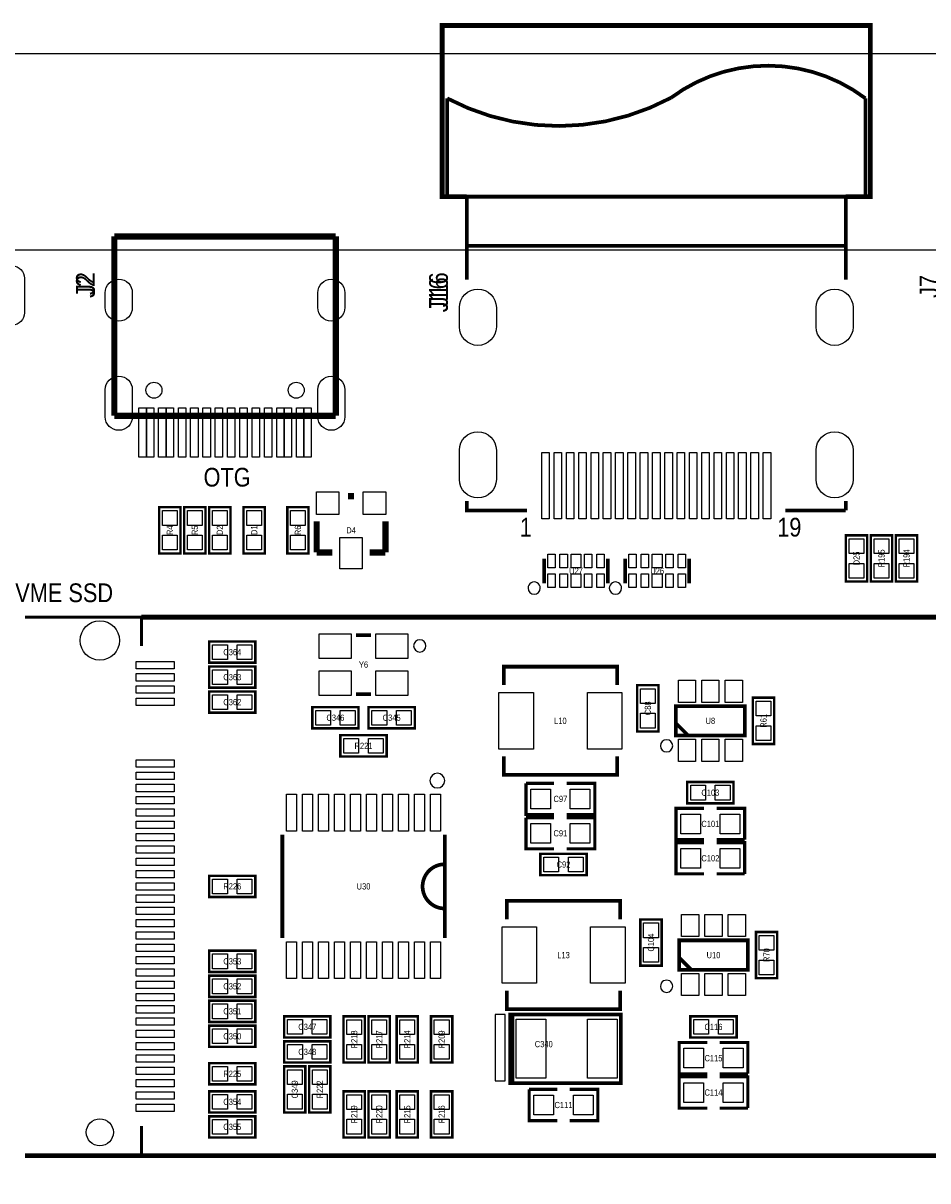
# Model space of a CAD drawing. Extents: x 0 to 150, y -8 to 99.
# Tile 3 of 12: x 21 to 58, y 52 to 99. Entities that reach past the tile are written whole.
import ezdxf
from ezdxf.enums import TextEntityAlignment as Align

# ---------------------------------------------------------------- set-up
doc = ezdxf.new("R2010")
doc.units = 0
for name, color, linetype in [('BG_OUTLINE', 92, 'CONTINUOUS'), ('BG_SILKSCREEN_TOP', 30, 'CONTINUOUS'), ('PG_SILKSCREEN_TOP', 253, 'CONTINUOUS'), ('PIN_TOP', 92, 'CONTINUOUS'), ('RD_SILKSCREEN_TOP', 80, 'CONTINUOUS')]:
    doc.layers.add(name, color=color, linetype=linetype)

msp = doc.modelspace()

# ---------------------------------------------------------------- linework, layer by layer
at = {"layer": 'BG_OUTLINE'}
for points in [[(2.999994, 89.99982), (2.999994, 91.999816), (0, 91.999816), (0, 95.999808, -0.414214), (1.999996, 97.999804), (147.999704, 97.999804, -0.414214), (149.9997, 95.999808), (149.9997, 91.999816), (146.999706, 91.999816), (146.999706, 89.99982)], [(2.999994, 0), (146.99996, 0, 0.414214), (149.999954, 2.999994), (149.999954, 86.999826, 0.414214), (146.99996, 89.99982), (74.076052, 89.99982), (74.076052, 80.9498), (60.07608, 80.9498), (60.07608, 89.99982), (2.999994, 89.99982, 0.414214), (0, 86.999826), (0, 2.999994, 0.414214), (2.999994, 0), (2.999994, -1.999996), (0, -1.999996), (0, -5.999988, 0.414214), (1.999996, -7.999984), (147.999704, -7.999984, 0.414214), (149.9997, -5.999988), (149.9997, -1.999996), (146.999706, -1.999996), (146.999706, 0)]]:
    msp.add_lwpolyline(points, format="xyb", dxfattribs=at)
at = {"layer": 'PG_SILKSCREEN_TOP'}
for points, const_width in [([(39.248334, 92.17787), (38.248336, 92.17787), (38.248336, 99.135184), (52.666138, 99.135184)], 0.19812), ([(54.653942, 92.17787), (55.65394, 92.17787), (55.65394, 99.135184), (52.666138, 99.135184)], 0.19812), ([(55.451248, 96.177862), (55.451248, 92.17787), (38.451028, 92.17787), (38.451028, 96.177862)], 0.150114), ([(39.248334, 88.800178), (39.248334, 92.17787), (54.653942, 92.17787), (54.653942, 88.800178)], 0.1524), ([(54.653942, 92.17787), (54.653942, 90.177874), (39.248334, 90.177874), (39.248334, 92.17787)], 0.150114), ([(24.924258, 83.26882), (24.924258, 90.56116)], 0.24892), ([(24.924258, 90.56116), (33.926018, 90.56116)], 0.24892), ([(33.926018, 90.56116), (33.926018, 83.26882)], 0.24892), ([(33.926018, 83.26882), (24.924258, 83.26882)], 0.24892), ([(34.671, 79.9973), (34.417, 79.9973)], 0.254), ([(27.6098, 79.5528), (27.6098, 77.6732), (26.7462, 77.6732), (26.7462, 79.5528), (27.6098, 79.5528)], 0.1016), ([(27.7622, 77.6732), (27.7622, 79.5528), (28.6258, 79.5528), (28.6258, 77.6732), (27.7622, 77.6732)], 0.1016), ([(29.6418, 79.5528), (29.6418, 77.6732), (28.7782, 77.6732), (28.7782, 79.5528), (29.6418, 79.5528)], 0.1016), ([(31.0388, 79.5528), (31.0388, 77.6732), (30.1752, 77.6732), (30.1752, 79.5528), (31.0388, 79.5528)], 0.1016), ([(31.9532, 77.6732), (31.9532, 79.5528), (32.8168, 79.5528), (32.8168, 77.6732), (31.9532, 77.6732)], 0.1016), ([(41.701212, 79.422498), (39.248334, 79.422498), (39.248334, 79.800196)], 0.1524), ([(54.653942, 79.800196), (54.653942, 79.422498)], 0.1524), ([(33.147, 77.7113), (33.147, 78.9813)], 0.254), ([(35.941, 77.7113), (35.941, 78.9813)], 0.254), ([(54.653942, 79.422498), (52.201064, 79.422498)], 0.1524), ([(55.52059, 78.4098), (55.52059, 76.5302), (54.65699, 76.5302), (54.65699, 78.4098), (55.52059, 78.4098)], 0.1016), ([(56.53659, 78.4098), (56.53659, 76.5302), (55.67299, 76.5302), (55.67299, 78.4098), (56.53659, 78.4098)], 0.1016), ([(56.68899, 76.5302), (56.68899, 78.4098), (57.55259, 78.4098), (57.55259, 76.5302), (56.68899, 76.5302)], 0.1016), ([(33.782, 77.7113), (33.147, 77.7113)], 0.254), ([(35.306, 77.7113), (35.941, 77.7113)], 0.254), ([(42.388028, 77.462126), (42.388028, 76.461874)], 0.150114), ([(44.987972, 77.462126), (44.987972, 76.461874)], 0.150114), ([(45.690028, 77.462126), (45.690028, 76.461874)], 0.150114), ([(48.289972, 77.462126), (48.289972, 76.461874)], 0.150114), ([(21.28901, 75.08494), (26.025094, 75.08494)], 0.127), ([(35.351974, 74.351896), (34.752026, 74.351896)], 0.150114), ([(28.7782, 74.0918), (30.6578, 74.0918), (30.6578, 73.2282), (28.7782, 73.2282), (28.7782, 74.0918)], 0.1016), ([(28.7782, 73.0758), (30.6578, 73.0758), (30.6578, 72.2122), (28.7782, 72.2122), (28.7782, 73.0758)], 0.1016), ([(45.35551, 72.318626), (45.35551, 73.068434), (40.75557, 73.068434), (40.75557, 72.318626)], 0.150114), ([(28.7782, 72.0598), (30.6578, 72.0598), (30.6578, 71.1962), (28.7782, 71.1962), (28.7782, 72.0598)], 0.1016), ([(35.351974, 71.952104), (34.752026, 71.952104)], 0.150114), ([(47.0408, 72.3138), (47.0408, 70.4342), (46.1772, 70.4342), (46.1772, 72.3138), (47.0408, 72.3138)], 0.1016), ([(50.8762, 69.9262), (50.8762, 71.8058), (51.7398, 71.8058), (51.7398, 69.9262), (50.8762, 69.9262)], 0.1016), ([(34.8488, 70.5612), (32.9692, 70.5612), (32.9692, 71.4248), (34.8488, 71.4248), (34.8488, 70.5612)], 0.1016), ([(35.2552, 71.4248), (37.1348, 71.4248), (37.1348, 70.5612), (35.2552, 70.5612), (35.2552, 71.4248)], 0.1016), ([(47.748952, 71.465948), (47.748952, 70.266052), (50.549048, 70.266052), (50.549048, 71.465948), (47.748952, 71.465948)], 0.150114), ([(47.748952, 70.765924), (48.249078, 70.266052)], 0.150114), ([(34.1122, 70.2818), (35.9918, 70.2818), (35.9918, 69.4182), (34.1122, 69.4182), (34.1122, 70.2818)], 0.1016), ([(40.75557, 69.418454), (40.75557, 68.668646), (45.35551, 68.668646), (45.35551, 69.418454)], 0.150114), ([(42.799, 67.056), (41.656, 67.056), (41.656, 68.326)], 0.127), ([(41.656, 68.326), (42.799, 68.326)], 0.127), ([(43.307, 68.326), (44.45, 68.326), (44.45, 67.056), (43.307, 67.056)], 0.127), ([(50.0888, 67.5132), (48.2092, 67.5132), (48.2092, 68.3768), (50.0888, 68.3768), (50.0888, 67.5132)], 0.1016), ([(48.895, 66.04), (47.752, 66.04), (47.752, 67.31), (48.895, 67.31)], 0.127), ([(49.403, 67.31), (50.546, 67.31), (50.546, 66.04)], 0.127), ([(42.799, 65.659), (41.656, 65.659), (41.656, 66.929)], 0.127), ([(41.656, 66.929), (42.799, 66.929)], 0.127), ([(43.307, 66.929), (44.45, 66.929), (44.45, 65.659), (43.307, 65.659)], 0.127), ([(31.752032, 62.034928), (31.752032, 66.235072)], 0.150114), ([(38.351968, 62.034928), (38.351968, 66.235072)], 0.150114), ([(48.895, 64.643), (47.752, 64.643), (47.752, 65.913), (48.895, 65.913)], 0.127), ([(50.546, 66.04), (49.403, 66.04)], 0.127), ([(49.403, 65.913), (50.546, 65.913), (50.546, 64.643)], 0.127), ([(42.2402, 65.4558), (44.1198, 65.4558), (44.1198, 64.5922), (42.2402, 64.5922), (42.2402, 65.4558)], 0.1016), ([(28.7782, 64.5668), (30.6578, 64.5668), (30.6578, 63.7032), (28.7782, 63.7032), (28.7782, 64.5668)], 0.1016), ([(50.546, 64.643), (49.403, 64.643)], 0.127), ([(45.48251, 62.793626), (45.48251, 63.543434), (40.88257, 63.543434), (40.88257, 62.793626)], 0.150114), ([(47.1678, 62.7888), (47.1678, 60.9092), (46.3042, 60.9092), (46.3042, 62.7888), (47.1678, 62.7888)], 0.1016), ([(51.0032, 60.4012), (51.0032, 62.2808), (51.8668, 62.2808), (51.8668, 60.4012), (51.0032, 60.4012)], 0.1016), ([(47.875952, 61.940948), (47.875952, 60.741052), (50.676048, 60.741052), (50.676048, 61.940948), (47.875952, 61.940948)], 0.150114), ([(28.7782, 61.5188), (30.6578, 61.5188), (30.6578, 60.6552), (28.7782, 60.6552), (28.7782, 61.5188)], 0.1016), ([(47.875952, 61.240924), (48.376078, 60.741052)], 0.150114), ([(28.7782, 60.5028), (30.6578, 60.5028), (30.6578, 59.6392), (28.7782, 59.6392), (28.7782, 60.5028)], 0.1016), ([(40.88257, 59.893454), (40.88257, 59.143646), (45.48251, 59.143646), (45.48251, 59.893454)], 0.150114), ([(28.7782, 59.4868), (30.6578, 59.4868), (30.6578, 58.6232), (28.7782, 58.6232), (28.7782, 59.4868)], 0.1016), ([(33.7058, 57.9882), (31.8262, 57.9882), (31.8262, 58.8518), (33.7058, 58.8518), (33.7058, 57.9882)], 0.1016), ([(35.1028, 58.8518), (35.1028, 56.9722), (34.2392, 56.9722), (34.2392, 58.8518), (35.1028, 58.8518)], 0.1016), ([(36.1188, 58.8518), (36.1188, 56.9722), (35.2552, 56.9722), (35.2552, 58.8518), (36.1188, 58.8518)], 0.1016), ([(37.2618, 58.8518), (37.2618, 56.9722), (36.3982, 56.9722), (36.3982, 58.8518), (37.2618, 58.8518)], 0.1016), ([(38.6588, 58.8518), (38.6588, 56.9722), (37.7952, 56.9722), (37.7952, 58.8518), (38.6588, 58.8518)], 0.1016), ([(41.107106, 58.931048), (41.107106, 56.130952), (45.506894, 56.130952), (45.506894, 58.931048), (41.00703, 58.931048), (41.00703, 56.130952), (41.206928, 56.130952)], 0.150114), ([(50.2158, 57.9882), (48.3362, 57.9882), (48.3362, 58.8518), (50.2158, 58.8518), (50.2158, 57.9882)], 0.1016), ([(28.7782, 58.4708), (30.6578, 58.4708), (30.6578, 57.6072), (28.7782, 57.6072), (28.7782, 58.4708)], 0.1016), ([(33.7058, 56.9722), (31.8262, 56.9722), (31.8262, 57.8358), (33.7058, 57.8358), (33.7058, 56.9722)], 0.1016), ([(49.022, 56.515), (47.879, 56.515), (47.879, 57.785), (49.022, 57.785)], 0.127), ([(49.53, 57.785), (50.673, 57.785), (50.673, 56.515)], 0.127), ([(28.7782, 56.9468), (30.6578, 56.9468), (30.6578, 56.0832), (28.7782, 56.0832), (28.7782, 56.9468)], 0.1016), ([(31.8262, 54.9402), (31.8262, 56.8198), (32.6898, 56.8198), (32.6898, 54.9402), (31.8262, 54.9402)], 0.1016), ([(33.7058, 56.8198), (33.7058, 54.9402), (32.8422, 54.9402), (32.8422, 56.8198), (33.7058, 56.8198)], 0.1016), ([(50.673, 56.515), (49.53, 56.515)], 0.127), ([(49.022, 55.118), (47.879, 55.118), (47.879, 56.388), (49.022, 56.388)], 0.127), ([(49.53, 56.388), (50.673, 56.388), (50.673, 55.118)], 0.127), ([(28.7782, 55.8038), (30.6578, 55.8038), (30.6578, 54.9402), (28.7782, 54.9402), (28.7782, 55.8038)], 0.1016), ([(35.1028, 55.8038), (35.1028, 53.9242), (34.2392, 53.9242), (34.2392, 55.8038), (35.1028, 55.8038)], 0.1016), ([(36.1188, 55.8038), (36.1188, 53.9242), (35.2552, 53.9242), (35.2552, 55.8038), (36.1188, 55.8038)], 0.1016), ([(37.2618, 55.8038), (37.2618, 53.9242), (36.3982, 53.9242), (36.3982, 55.8038), (37.2618, 55.8038)], 0.1016), ([(38.6588, 55.8038), (38.6588, 53.9242), (37.7952, 53.9242), (37.7952, 55.8038), (38.6588, 55.8038)], 0.1016), ([(42.926, 54.61), (41.783, 54.61), (41.783, 55.88)], 0.127), ([(41.783, 55.88), (42.926, 55.88)], 0.127), ([(43.434, 55.88), (44.577, 55.88), (44.577, 54.61), (43.434, 54.61)], 0.127), ([(50.673, 55.118), (49.53, 55.118)], 0.127), ([(28.7782, 54.7878), (30.6578, 54.7878), (30.6578, 53.9242), (28.7782, 53.9242), (28.7782, 54.7878)], 0.1016), ([(21.28901, 53.18506), (26.025094, 53.18506)], 0.127)]:
    msp.add_lwpolyline(points, dxfattribs=dict(at, const_width=const_width))
at = {"layer": 'PG_SILKSCREEN_TOP', "const_width": 0.150114}
for points in [[(55.451248, 96.177862, 0.333286), (47.551086, 96.200214)], [(47.551086, 96.200214, -0.249815), (38.451028, 96.177862)], [(38.351968, 63.235078, -0.999964), (38.351968, 65.034922)]]:
    msp.add_lwpolyline(points, format="xyb", dxfattribs=at)
at = {"layer": 'PG_SILKSCREEN_TOP'}
for points in [[(42.237914, 76.261976, 1), (41.738086, 76.262024, 1)], [(45.539914, 76.261976, 1), (45.040086, 76.262024, 1)], [(37.587936, 73.914, 1), (37.088272, 73.913956, 1)], [(47.620936, 69.85, 1), (47.121168, 69.849996, 1)], [(38.351968, 68.434966, 1), (37.752032, 68.435034, 1)], [(47.620936, 60.071, 1), (47.121168, 60.070996, 1)]]:
    msp.add_lwpolyline(points, format="xyb", close=True, dxfattribs=at)
for points in [[(21.28901, 53.18506, 0.200152, 0.200152, 0), (85.585046, 53.18506, 0.2032, 0.2032, 0), (105.585006, 53.18506, 0.2032, 0.2032, 0), (105.585006, 75.08494, 0.2032, 0.2032, 0), (26.025094, 75.08494, 0.2032, 0.2032, 0)], [(26.025094, 73.914, 0.127, 0.127, 0), (26.025094, 75.08494, 0.100076, 0.100076, 0), (105.585006, 75.08494, 0.100076, 0.100076, 0), (105.585006, 53.18506, 0.100076, 0.100076, 0), (26.025094, 53.18506, 0.127, 0.127, 0), (26.025094, 54.385972, 0.127, 0.127, 0)]]:
    msp.add_lwpolyline(points, format="xyseb", dxfattribs=at)
msp.add_lwpolyline([(40.407082, 58.931048), (40.407082, 56.231028), (40.806878, 56.231028), (40.806878, 58.931048)], close=True, dxfattribs=at)
at = {"layer": 'PIN_TOP'}
for points in [[(21.27504, 88.86063), (21.27504, 87.46109, -1), (20.27428, 87.46109), (20.27428, 88.86063, -1)], [(24.554561, 87.670386), (24.554561, 88.270334, -1), (25.654635, 88.270334), (25.654635, 87.670386, -1)], [(33.195641, 87.670386), (33.195641, 88.270334, -1), (34.295715, 88.270334), (34.295715, 87.670386, -1)], [(38.951916, 86.881462), (38.951916, 87.668862, -1), (40.450516, 87.668862), (40.450516, 86.881462, -1)], [(53.45176, 86.881462), (53.45176, 87.668862, -1), (54.95036, 87.668862), (54.95036, 86.881462, -1)], [(24.554561, 83.22945), (24.554561, 84.32927, -1), (25.654635, 84.32927), (25.654635, 83.22945, -1)], [(33.195641, 83.22945), (33.195641, 84.32927, -1), (34.295715, 84.32927), (34.295715, 83.22945, -1)], [(38.951916, 80.678274), (38.951916, 81.872074, -1), (40.450516, 81.872074), (40.450516, 80.678274, -1)], [(53.45176, 80.678274), (53.45176, 81.872074, -1), (54.95036, 81.872074), (54.95036, 80.678274, -1)]]:
    msp.add_lwpolyline(points, format="xyb", close=True, dxfattribs=at)
for points in [[(26.224865, 83.590638), (26.224865, 81.590642), (25.924891, 81.590642), (25.924891, 83.590638)], [(26.524585, 83.590638), (26.524585, 81.590642), (26.224611, 81.590642), (26.224611, 83.590638)], [(27.024965, 83.590638), (27.024965, 81.590642), (26.724991, 81.590642), (26.724991, 83.590638)], [(27.324685, 83.590638), (27.324685, 81.590642), (27.024711, 81.590642), (27.024711, 83.590638)], [(27.825065, 83.590638), (27.825065, 81.590642), (27.525091, 81.590642), (27.525091, 83.590638)], [(28.325445, 83.590638), (28.325445, 81.590642), (28.025471, 81.590642), (28.025471, 83.590638)], [(28.825825, 83.590638), (28.825825, 81.590642), (28.525851, 81.590642), (28.525851, 83.590638)], [(29.326205, 83.590638), (29.326205, 81.590642), (29.026231, 81.590642), (29.026231, 83.590638)], [(29.824045, 83.590638), (29.824045, 81.590642), (29.524071, 81.590642), (29.524071, 83.590638)], [(30.324425, 83.590638), (30.324425, 81.590642), (30.024451, 81.590642), (30.024451, 83.590638)], [(30.824805, 83.590638), (30.824805, 81.590642), (30.524831, 81.590642), (30.524831, 83.590638)], [(31.325185, 83.590638), (31.325185, 81.590642), (31.025211, 81.590642), (31.025211, 83.590638)], [(31.825565, 83.590638), (31.825565, 81.590642), (31.525591, 81.590642), (31.525591, 83.590638)], [(32.125285, 83.590638), (32.125285, 81.590642), (31.825311, 81.590642), (31.825311, 83.590638)], [(32.625665, 83.590638), (32.625665, 81.590642), (32.325691, 81.590642), (32.325691, 83.590638)], [(32.925385, 83.590638), (32.925385, 81.590642), (32.625411, 81.590642), (32.625411, 83.590638)], [(42.60342, 81.77149), (42.60342, 79.07909), (42.29862, 79.07909), (42.29862, 81.77149)], [(43.103546, 81.77149), (43.103546, 79.07909), (42.798746, 79.07909), (42.798746, 81.77149)], [(43.603418, 81.77149), (43.603418, 79.07909), (43.298618, 79.07909), (43.298618, 81.77149)], [(44.103544, 81.77149), (44.103544, 79.07909), (43.798744, 79.07909), (43.798744, 81.77149)], [(44.603416, 81.77149), (44.603416, 79.07909), (44.298616, 79.07909), (44.298616, 81.77149)], [(45.103542, 81.77149), (45.103542, 79.07909), (44.798742, 79.07909), (44.798742, 81.77149)], [(45.603414, 81.77149), (45.603414, 79.07909), (45.298614, 79.07909), (45.298614, 81.77149)], [(46.10354, 81.77149), (46.10354, 79.07909), (45.79874, 79.07909), (45.79874, 81.77149)], [(46.603412, 81.77149), (46.603412, 79.07909), (46.298612, 79.07909), (46.298612, 81.77149)], [(47.103538, 81.77149), (47.103538, 79.07909), (46.798738, 79.07909), (46.798738, 81.77149)], [(47.603664, 81.77149), (47.603664, 79.07909), (47.298864, 79.07909), (47.298864, 81.77149)], [(48.103536, 81.77149), (48.103536, 79.07909), (47.798736, 79.07909), (47.798736, 81.77149)], [(48.603662, 81.77149), (48.603662, 79.07909), (48.298862, 79.07909), (48.298862, 81.77149)], [(49.103534, 81.77149), (49.103534, 79.07909), (48.798734, 79.07909), (48.798734, 81.77149)], [(49.60366, 81.77149), (49.60366, 79.07909), (49.29886, 79.07909), (49.29886, 81.77149)], [(50.103532, 81.77149), (50.103532, 79.07909), (49.798732, 79.07909), (49.798732, 81.77149)], [(50.603658, 81.77149), (50.603658, 79.07909), (50.298858, 79.07909), (50.298858, 81.77149)], [(51.10353, 81.77149), (51.10353, 79.07909), (50.79873, 79.07909), (50.79873, 81.77149)], [(51.603656, 81.77149), (51.603656, 79.07909), (51.298856, 79.07909), (51.298856, 81.77149)], [(34.0487, 80.1751), (34.0487, 79.2607), (33.1343, 79.2607), (33.1343, 80.1751)], [(35.9537, 80.1751), (35.9537, 79.2607), (35.0393, 79.2607), (35.0393, 80.1751)], [(26.87828, 79.412592), (27.47772, 79.412592), (27.47772, 78.813152), (26.87828, 78.813152)], [(28.49372, 78.813152), (27.89428, 78.813152), (27.89428, 79.412592), (28.49372, 79.412592)], [(28.91028, 79.412592), (29.50972, 79.412592), (29.50972, 78.813152), (28.91028, 78.813152)], [(30.30728, 79.412592), (30.90672, 79.412592), (30.90672, 78.813152), (30.30728, 78.813152)], [(32.68472, 78.813152), (32.08528, 78.813152), (32.08528, 79.412592), (32.68472, 79.412592)], [(26.87828, 78.412848), (27.47772, 78.412848), (27.47772, 77.813408), (26.87828, 77.813408)], [(28.49372, 77.813408), (27.89428, 77.813408), (27.89428, 78.412848), (28.49372, 78.412848)], [(28.91028, 78.412848), (29.50972, 78.412848), (29.50972, 77.813408), (28.91028, 77.813408)], [(30.30728, 78.412848), (30.90672, 78.412848), (30.90672, 77.813408), (30.30728, 77.813408)], [(32.68472, 77.813408), (32.08528, 77.813408), (32.08528, 78.412848), (32.68472, 78.412848)], [(35.0012, 78.3209), (35.0012, 77.0509), (34.0868, 77.0509), (34.0868, 78.3209)], [(54.78907, 78.269592), (55.38851, 78.269592), (55.38851, 77.670152), (54.78907, 77.670152)], [(55.80507, 78.269592), (56.40451, 78.269592), (56.40451, 77.670152), (55.80507, 77.670152)], [(57.42051, 77.670152), (56.82107, 77.670152), (56.82107, 78.269592), (57.42051, 78.269592)], [(42.537888, 77.086968), (42.537888, 77.636878), (42.837862, 77.636878), (42.837862, 77.086968)], [(43.03776, 77.086968), (43.03776, 77.636878), (43.337734, 77.636878), (43.337734, 77.086968)], [(43.487848, 77.086968), (43.487848, 77.636878), (43.887898, 77.636878), (43.887898, 77.086968)], [(44.038012, 77.086968), (44.038012, 77.636878), (44.337986, 77.636878), (44.337986, 77.086968)], [(44.537884, 77.086968), (44.537884, 77.636878), (44.837858, 77.636878), (44.837858, 77.086968)], [(45.839888, 77.086968), (45.839888, 77.636878), (46.139862, 77.636878), (46.139862, 77.086968)], [(46.33976, 77.086968), (46.33976, 77.636878), (46.639734, 77.636878), (46.639734, 77.086968)], [(46.789848, 77.086968), (46.789848, 77.636878), (47.189898, 77.636878), (47.189898, 77.086968)], [(47.340012, 77.086968), (47.340012, 77.636878), (47.639986, 77.636878), (47.639986, 77.086968)], [(47.839884, 77.086968), (47.839884, 77.636878), (48.139858, 77.636878), (48.139858, 77.086968)], [(54.78907, 77.269848), (55.38851, 77.269848), (55.38851, 76.670408), (54.78907, 76.670408)], [(55.80507, 77.269848), (56.40451, 77.269848), (56.40451, 76.670408), (55.80507, 76.670408)], [(57.42051, 76.670408), (56.82107, 76.670408), (56.82107, 77.269848), (57.42051, 77.269848)], [(42.537888, 76.286868), (42.537888, 76.836778), (42.837862, 76.836778), (42.837862, 76.286868)], [(43.03776, 76.286868), (43.03776, 76.836778), (43.337734, 76.836778), (43.337734, 76.286868)], [(43.487848, 76.286868), (43.487848, 76.836778), (43.887898, 76.836778), (43.887898, 76.286868)], [(44.038012, 76.286868), (44.038012, 76.836778), (44.337986, 76.836778), (44.337986, 76.286868)], [(44.537884, 76.286868), (44.537884, 76.836778), (44.837858, 76.836778), (44.837858, 76.286868)], [(45.839888, 76.286868), (45.839888, 76.836778), (46.139862, 76.836778), (46.139862, 76.286868)], [(46.33976, 76.286868), (46.33976, 76.836778), (46.639734, 76.836778), (46.639734, 76.286868)], [(46.789848, 76.286868), (46.789848, 76.836778), (47.189898, 76.836778), (47.189898, 76.286868)], [(47.340012, 76.286868), (47.340012, 76.836778), (47.639986, 76.836778), (47.639986, 76.286868)], [(47.839884, 76.286868), (47.839884, 76.836778), (48.139858, 76.836778), (48.139858, 76.286868)], [(34.551874, 74.402061), (34.551874, 73.402063), (33.251902, 73.402063), (33.251902, 74.402061)], [(36.852098, 74.402061), (36.852098, 73.402063), (35.552126, 73.402063), (35.552126, 74.402061)], [(28.918408, 73.36028), (28.918408, 73.95972), (29.517848, 73.95972), (29.517848, 73.36028)], [(29.918152, 73.36028), (29.918152, 73.95972), (30.517592, 73.95972), (30.517592, 73.36028)], [(27.359864, 72.984995), (25.809956, 72.984995), (25.809956, 73.284969), (27.359864, 73.284969)], [(27.359864, 72.485123), (25.809956, 72.485123), (25.809956, 72.785097), (27.359864, 72.785097)], [(28.918408, 72.34428), (28.918408, 72.94372), (29.517848, 72.94372), (29.517848, 72.34428)], [(29.918152, 72.34428), (29.918152, 72.94372), (30.517592, 72.94372), (30.517592, 72.34428)], [(34.551874, 72.901937), (34.551874, 71.901939), (33.251902, 71.901939), (33.251902, 72.901937)], [(36.852098, 72.901937), (36.852098, 71.901939), (35.552126, 71.901939), (35.552126, 72.901937)], [(47.849028, 71.615808), (47.849028, 72.51573), (48.549052, 72.51573), (48.549052, 71.615808)], [(48.798988, 71.615808), (48.798988, 72.51573), (49.499012, 72.51573), (49.499012, 71.615808)], [(49.748948, 71.615808), (49.748948, 72.51573), (50.448972, 72.51573), (50.448972, 71.615808)], [(27.359864, 71.984997), (25.809956, 71.984997), (25.809956, 72.284971), (27.359864, 72.284971)], [(46.30928, 72.173592), (46.90872, 72.173592), (46.90872, 71.574152), (46.30928, 71.574152)], [(27.359864, 71.485125), (25.809956, 71.485125), (25.809956, 71.785099), (27.359864, 71.785099)], [(28.918408, 71.32828), (28.918408, 71.92772), (29.517848, 71.92772), (29.517848, 71.32828)], [(29.918152, 71.32828), (29.918152, 71.92772), (30.517592, 71.92772), (30.517592, 71.32828)], [(41.955466, 72.018525), (41.955466, 69.718555), (40.555418, 69.718555), (40.555418, 72.018525)], [(45.555662, 72.018525), (45.555662, 69.718555), (44.155614, 69.718555), (44.155614, 72.018525)], [(51.60772, 71.066152), (51.00828, 71.066152), (51.00828, 71.665592), (51.60772, 71.665592)], [(33.708848, 71.29272), (33.708848, 70.69328), (33.109408, 70.69328), (33.109408, 71.29272)], [(34.708592, 71.29272), (34.708592, 70.69328), (34.109152, 70.69328), (34.109152, 71.29272)], [(35.395408, 70.69328), (35.395408, 71.29272), (35.994848, 71.29272), (35.994848, 70.69328)], [(36.395152, 70.69328), (36.395152, 71.29272), (36.994592, 71.29272), (36.994592, 70.69328)], [(46.30928, 71.173848), (46.90872, 71.173848), (46.90872, 70.574408), (46.30928, 70.574408)], [(51.60772, 70.066408), (51.00828, 70.066408), (51.00828, 70.665848), (51.60772, 70.665848)], [(34.252408, 69.55028), (34.252408, 70.14972), (34.851848, 70.14972), (34.851848, 69.55028)], [(35.252152, 69.55028), (35.252152, 70.14972), (35.851592, 70.14972), (35.851592, 69.55028)], [(47.849028, 69.216016), (47.849028, 70.115938), (48.549052, 70.115938), (48.549052, 69.216016)], [(48.798988, 69.216016), (48.798988, 70.115938), (49.499012, 70.115938), (49.499012, 69.216016)], [(49.748948, 69.216016), (49.748948, 70.115938), (50.448972, 70.115938), (50.448972, 69.216016)], [(27.359864, 68.985003), (25.809956, 68.985003), (25.809956, 69.284977), (27.359864, 69.284977)], [(27.359864, 68.485131), (25.809956, 68.485131), (25.809956, 68.785105), (27.359864, 68.785105)], [(27.359864, 67.985005), (25.809956, 67.985005), (25.809956, 68.284979), (27.359864, 68.284979)], [(27.359864, 67.485133), (25.809956, 67.485133), (25.809956, 67.785107), (27.359864, 67.785107)], [(32.326961, 67.885056), (32.326961, 66.384932), (31.926911, 66.384932), (31.926911, 67.885056)], [(32.976947, 67.885056), (32.976947, 66.384932), (32.576897, 66.384932), (32.576897, 67.885056)], [(33.626933, 67.885056), (33.626933, 66.384932), (33.226883, 66.384932), (33.226883, 67.885056)], [(34.276919, 67.885056), (34.276919, 66.384932), (33.876869, 66.384932), (33.876869, 67.885056)], [(34.926905, 67.885056), (34.926905, 66.384932), (34.526855, 66.384932), (34.526855, 67.885056)], [(35.577145, 67.885056), (35.577145, 66.384932), (35.177095, 66.384932), (35.177095, 67.885056)], [(36.227131, 67.885056), (36.227131, 66.384932), (35.827081, 66.384932), (35.827081, 67.885056)], [(36.877117, 67.885056), (36.877117, 66.384932), (36.477067, 66.384932), (36.477067, 67.885056)], [(37.527103, 67.885056), (37.527103, 66.384932), (37.127053, 66.384932), (37.127053, 67.885056)], [(38.177089, 67.885056), (38.177089, 66.384932), (37.777039, 66.384932), (37.777039, 67.885056)], [(41.85285, 67.29095), (41.85285, 68.09105), (42.65295, 68.09105), (42.65295, 67.29095)], [(43.45305, 67.29095), (43.45305, 68.09105), (44.25315, 68.09105), (44.25315, 67.29095)], [(48.948848, 68.24472), (48.948848, 67.64528), (48.349408, 67.64528), (48.349408, 68.24472)], [(49.948592, 68.24472), (49.948592, 67.64528), (49.349152, 67.64528), (49.349152, 68.24472)], [(27.359864, 66.985007), (25.809956, 66.985007), (25.809956, 67.284981), (27.359864, 67.284981)], [(48.74895, 67.07505), (48.74895, 66.27495), (47.94885, 66.27495), (47.94885, 67.07505)], [(50.34915, 67.07505), (50.34915, 66.27495), (49.54905, 66.27495), (49.54905, 67.07505)], [(27.359864, 66.485135), (25.809956, 66.485135), (25.809956, 66.785109), (27.359864, 66.785109)], [(41.85285, 65.89395), (41.85285, 66.69405), (42.65295, 66.69405), (42.65295, 65.89395)], [(43.45305, 65.89395), (43.45305, 66.69405), (44.25315, 66.69405), (44.25315, 65.89395)], [(27.359864, 65.985009), (25.809956, 65.985009), (25.809956, 66.284983), (27.359864, 66.284983)], [(27.359864, 65.485137), (25.809956, 65.485137), (25.809956, 65.785111), (27.359864, 65.785111)], [(48.74895, 65.67805), (48.74895, 64.87795), (47.94885, 64.87795), (47.94885, 65.67805)], [(50.34915, 65.67805), (50.34915, 64.87795), (49.54905, 64.87795), (49.54905, 65.67805)], [(27.359864, 64.985011), (25.809956, 64.985011), (25.809956, 65.284985), (27.359864, 65.284985)], [(42.380408, 64.72428), (42.380408, 65.32372), (42.979848, 65.32372), (42.979848, 64.72428)], [(43.380152, 64.72428), (43.380152, 65.32372), (43.979592, 65.32372), (43.979592, 64.72428)], [(27.359864, 64.485139), (25.809956, 64.485139), (25.809956, 64.785113), (27.359864, 64.785113)], [(27.359864, 63.985013), (25.809956, 63.985013), (25.809956, 64.284987), (27.359864, 64.284987)], [(28.918408, 63.83528), (28.918408, 64.43472), (29.517848, 64.43472), (29.517848, 63.83528)], [(29.918152, 63.83528), (29.918152, 64.43472), (30.517592, 64.43472), (30.517592, 63.83528)], [(27.359864, 63.485141), (25.809956, 63.485141), (25.809956, 63.785115), (27.359864, 63.785115)], [(27.359864, 62.985015), (25.809956, 62.985015), (25.809956, 63.284989), (27.359864, 63.284989)], [(27.359864, 62.485143), (25.809956, 62.485143), (25.809956, 62.785117), (27.359864, 62.785117)], [(46.43628, 62.648592), (47.03572, 62.648592), (47.03572, 62.049152), (46.43628, 62.049152)], [(47.976028, 62.090808), (47.976028, 62.99073), (48.676052, 62.99073), (48.676052, 62.090808)], [(48.925988, 62.090808), (48.925988, 62.99073), (49.626012, 62.99073), (49.626012, 62.090808)], [(49.875948, 62.090808), (49.875948, 62.99073), (50.575972, 62.99073), (50.575972, 62.090808)], [(27.359864, 61.985017), (25.809956, 61.985017), (25.809956, 62.284991), (27.359864, 62.284991)], [(42.082466, 62.493525), (42.082466, 60.193555), (40.682418, 60.193555), (40.682418, 62.493525)], [(45.682662, 62.493525), (45.682662, 60.193555), (44.282614, 60.193555), (44.282614, 62.493525)], [(51.73472, 61.541152), (51.13528, 61.541152), (51.13528, 62.140592), (51.73472, 62.140592)], [(27.359864, 61.485145), (25.809956, 61.485145), (25.809956, 61.785119), (27.359864, 61.785119)], [(32.326961, 61.885068), (32.326961, 60.384944), (31.926911, 60.384944), (31.926911, 61.885068)], [(32.976947, 61.885068), (32.976947, 60.384944), (32.576897, 60.384944), (32.576897, 61.885068)], [(33.626933, 61.885068), (33.626933, 60.384944), (33.226883, 60.384944), (33.226883, 61.885068)], [(34.276919, 61.885068), (34.276919, 60.384944), (33.876869, 60.384944), (33.876869, 61.885068)], [(34.926905, 61.885068), (34.926905, 60.384944), (34.526855, 60.384944), (34.526855, 61.885068)], [(35.577145, 61.885068), (35.577145, 60.384944), (35.177095, 60.384944), (35.177095, 61.885068)], [(36.227131, 61.885068), (36.227131, 60.384944), (35.827081, 60.384944), (35.827081, 61.885068)], [(36.877117, 61.885068), (36.877117, 60.384944), (36.477067, 60.384944), (36.477067, 61.885068)], [(37.527103, 61.885068), (37.527103, 60.384944), (37.127053, 60.384944), (37.127053, 61.885068)], [(38.177089, 61.885068), (38.177089, 60.384944), (37.777039, 60.384944), (37.777039, 61.885068)], [(27.359864, 60.985019), (25.809956, 60.985019), (25.809956, 61.284993), (27.359864, 61.284993)], [(28.918408, 60.78728), (28.918408, 61.38672), (29.517848, 61.38672), (29.517848, 60.78728)], [(29.918152, 60.78728), (29.918152, 61.38672), (30.517592, 61.38672), (30.517592, 60.78728)], [(46.43628, 61.648848), (47.03572, 61.648848), (47.03572, 61.049408), (46.43628, 61.049408)], [(27.359864, 60.484893), (25.809956, 60.484893), (25.809956, 60.784867), (27.359864, 60.784867)], [(51.73472, 60.541408), (51.13528, 60.541408), (51.13528, 61.140848), (51.73472, 61.140848)], [(27.359864, 59.985021), (25.809956, 59.985021), (25.809956, 60.284995), (27.359864, 60.284995)], [(28.918408, 59.77128), (28.918408, 60.37072), (29.517848, 60.37072), (29.517848, 59.77128)], [(29.918152, 59.77128), (29.918152, 60.37072), (30.517592, 60.37072), (30.517592, 59.77128)], [(47.976028, 59.691016), (47.976028, 60.590938), (48.676052, 60.590938), (48.676052, 59.691016)], [(48.925988, 59.691016), (48.925988, 60.590938), (49.626012, 60.590938), (49.626012, 59.691016)], [(49.875948, 59.691016), (49.875948, 60.590938), (50.575972, 60.590938), (50.575972, 59.691016)], [(27.359864, 59.484895), (25.809956, 59.484895), (25.809956, 59.784869), (27.359864, 59.784869)], [(28.918408, 58.75528), (28.918408, 59.35472), (29.517848, 59.35472), (29.517848, 58.75528)], [(29.918152, 58.75528), (29.918152, 59.35472), (30.517592, 59.35472), (30.517592, 58.75528)], [(27.359864, 58.985023), (25.809956, 58.985023), (25.809956, 59.284997), (27.359864, 59.284997)], [(27.359864, 58.484897), (25.809956, 58.484897), (25.809956, 58.784871), (27.359864, 58.784871)], [(32.565848, 58.71972), (32.565848, 58.12028), (31.966408, 58.12028), (31.966408, 58.71972)], [(33.565592, 58.71972), (33.565592, 58.12028), (32.966152, 58.12028), (32.966152, 58.71972)], [(34.37128, 58.711592), (34.97072, 58.711592), (34.97072, 58.112152), (34.37128, 58.112152)], [(35.38728, 58.711592), (35.98672, 58.711592), (35.98672, 58.112152), (35.38728, 58.112152)], [(36.53028, 58.711592), (37.12972, 58.711592), (37.12972, 58.112152), (36.53028, 58.112152)], [(37.92728, 58.711592), (38.52672, 58.711592), (38.52672, 58.112152), (37.92728, 58.112152)], [(41.256966, 56.33085), (41.256966, 58.730896), (42.456862, 58.730896), (42.456862, 56.33085)], [(44.157138, 56.33085), (44.157138, 58.730896), (45.357034, 58.730896), (45.357034, 56.33085)], [(49.075848, 58.71972), (49.075848, 58.12028), (48.476408, 58.12028), (48.476408, 58.71972)], [(50.075592, 58.71972), (50.075592, 58.12028), (49.476152, 58.12028), (49.476152, 58.71972)], [(27.359864, 57.985025), (25.809956, 57.985025), (25.809956, 58.284999), (27.359864, 58.284999)], [(28.918408, 57.73928), (28.918408, 58.33872), (29.517848, 58.33872), (29.517848, 57.73928)], [(29.918152, 57.73928), (29.918152, 58.33872), (30.517592, 58.33872), (30.517592, 57.73928)], [(27.359864, 57.484899), (25.809956, 57.484899), (25.809956, 57.784873), (27.359864, 57.784873)], [(32.565848, 57.70372), (32.565848, 57.10428), (31.966408, 57.10428), (31.966408, 57.70372)], [(33.565592, 57.70372), (33.565592, 57.10428), (32.966152, 57.10428), (32.966152, 57.70372)], [(34.37128, 57.711848), (34.97072, 57.711848), (34.97072, 57.112408), (34.37128, 57.112408)], [(35.38728, 57.711848), (35.98672, 57.711848), (35.98672, 57.112408), (35.38728, 57.112408)], [(36.53028, 57.711848), (37.12972, 57.711848), (37.12972, 57.112408), (36.53028, 57.112408)], [(37.92728, 57.711848), (38.52672, 57.711848), (38.52672, 57.112408), (37.92728, 57.112408)], [(48.87595, 57.55005), (48.87595, 56.74995), (48.07585, 56.74995), (48.07585, 57.55005)], [(50.47615, 57.55005), (50.47615, 56.74995), (49.67605, 56.74995), (49.67605, 57.55005)], [(27.359864, 56.985027), (25.809956, 56.985027), (25.809956, 57.285001), (27.359864, 57.285001)], [(27.359864, 56.484901), (25.809956, 56.484901), (25.809956, 56.784875), (27.359864, 56.784875)], [(28.918408, 56.21528), (28.918408, 56.81472), (29.517848, 56.81472), (29.517848, 56.21528)], [(29.918152, 56.21528), (29.918152, 56.81472), (30.517592, 56.81472), (30.517592, 56.21528)], [(32.55772, 56.080152), (31.95828, 56.080152), (31.95828, 56.679592), (32.55772, 56.679592)], [(32.97428, 56.679592), (33.57372, 56.679592), (33.57372, 56.080152), (32.97428, 56.080152)], [(27.359864, 55.985029), (25.809956, 55.985029), (25.809956, 56.285003), (27.359864, 56.285003)], [(48.87595, 56.15305), (48.87595, 55.35295), (48.07585, 55.35295), (48.07585, 56.15305)], [(50.47615, 56.15305), (50.47615, 55.35295), (49.67605, 55.35295), (49.67605, 56.15305)], [(27.359864, 55.484903), (25.809956, 55.484903), (25.809956, 55.784877), (27.359864, 55.784877)], [(28.918408, 55.07228), (28.918408, 55.67172), (29.517848, 55.67172), (29.517848, 55.07228)], [(29.918152, 55.07228), (29.918152, 55.67172), (30.517592, 55.67172), (30.517592, 55.07228)], [(32.55772, 55.080408), (31.95828, 55.080408), (31.95828, 55.679848), (32.55772, 55.679848)], [(32.97428, 55.679848), (33.57372, 55.679848), (33.57372, 55.080408), (32.97428, 55.080408)], [(34.37128, 55.663592), (34.97072, 55.663592), (34.97072, 55.064152), (34.37128, 55.064152)], [(35.38728, 55.663592), (35.98672, 55.663592), (35.98672, 55.064152), (35.38728, 55.064152)], [(36.53028, 55.663592), (37.12972, 55.663592), (37.12972, 55.064152), (36.53028, 55.064152)], [(37.92728, 55.663592), (38.52672, 55.663592), (38.52672, 55.064152), (37.92728, 55.064152)], [(41.97985, 54.84495), (41.97985, 55.64505), (42.77995, 55.64505), (42.77995, 54.84495)], [(43.58005, 54.84495), (43.58005, 55.64505), (44.38015, 55.64505), (44.38015, 54.84495)], [(27.359864, 54.985031), (25.809956, 54.985031), (25.809956, 55.285005), (27.359864, 55.285005)], [(28.918408, 54.05628), (28.918408, 54.65572), (29.517848, 54.65572), (29.517848, 54.05628)], [(29.918152, 54.05628), (29.918152, 54.65572), (30.517592, 54.65572), (30.517592, 54.05628)], [(34.37128, 54.663848), (34.97072, 54.663848), (34.97072, 54.064408), (34.37128, 54.064408)], [(35.38728, 54.663848), (35.98672, 54.663848), (35.98672, 54.064408), (35.38728, 54.064408)], [(36.53028, 54.663848), (37.12972, 54.663848), (37.12972, 54.064408), (36.53028, 54.064408)], [(37.92728, 54.663848), (38.52672, 54.663848), (38.52672, 54.064408), (37.92728, 54.064408)]]:
    msp.add_lwpolyline(points, close=True, dxfattribs=at)
for centre, radius in [((26.534618, 84.31022), 0.324993), ((32.315658, 84.31022), 0.324993), ((24.334978, 74.13498), 0.799973), ((24.334978, 54.13502), 0.550037)]:
    msp.add_circle(centre, radius, dxfattribs=at)

# ---------------------------------------------------------------- texts
at = {"layer": 'BG_SILKSCREEN_TOP', "width": 0.866667}
for s, p in [('J2', (24.13, 88.0618)), ('J7', (58.42, 88.0618)), ('J16', (38.481, 87.4776))]:
    msp.add_text(s, height=0.762, rotation=90, dxfattribs=at).set_placement(p)
for s, p in [('OTG', (28.5496, 80.391)), ('M.2 NVME SSD', (18.542, 75.692))]:
    msp.add_text(s, height=0.762, dxfattribs=at).set_placement(p)
at = {"layer": 'PG_SILKSCREEN_TOP', "width": 0.866667}
for s, p in [('1', (41.402, 78.359)), ('19', (51.8668, 78.359))]:
    msp.add_text(s, height=0.762, dxfattribs=at).set_placement(p)
at = {"layer": 'RD_SILKSCREEN_TOP'}
for s, height, width, p in [('J2', 0.762, 0.866667, (24.13, 88.646)), ('J16', 0.762, 0.866667, (38.481, 88.392)), ('R4', 0.254, 0.9, (27.305, 78.613)), ('R5', 0.254, 0.9, (28.321, 78.613)), ('D2', 0.254, 0.9, (29.337, 78.613)), ('D1', 0.254, 0.9, (30.734, 78.613)), ('R6', 0.254, 0.9, (32.512, 78.613)), ('D25', 0.254, 0.9, (55.21579, 77.47)), ('R195', 0.254, 0.9, (56.23179, 77.47)), ('R194', 0.254, 0.9, (57.24779, 77.47)), ('C88', 0.254, 0.9, (46.736, 71.374)), ('R61', 0.254, 0.9, (51.435, 70.866)), ('C104', 0.254, 0.9, (46.863, 61.849)), ('R70', 0.254, 0.9, (51.562, 61.341)), ('R218', 0.254, 0.9, (34.798, 57.912)), ('R217', 0.254, 0.9, (35.814, 57.912)), ('R214', 0.254, 0.9, (36.957, 57.912)), ('R209', 0.254, 0.9, (38.354, 57.912)), ('C349', 0.254, 0.9, (32.385, 55.88)), ('R222', 0.254, 0.9, (33.401, 55.88)), ('R219', 0.254, 0.9, (34.798, 54.864)), ('R220', 0.254, 0.9, (35.814, 54.864)), ('R215', 0.254, 0.9, (36.957, 54.864)), ('R216', 0.254, 0.9, (38.354, 54.864))]:
    msp.add_text(s, height=height, rotation=90, dxfattribs=dict(at, width=width)).set_placement(p, align=Align.CENTER)
at = {"layer": 'RD_SILKSCREEN_TOP', "width": 0.866667}
msp.add_text('J7', height=0.762, rotation=90, dxfattribs=at).set_placement((58.42, 88.0618))
at = {"layer": 'RD_SILKSCREEN_TOP', "width": 0.9}
for s, p in [('D4', (34.544, 78.486)), ('U27', (43.688, 76.835)), ('U26', (46.99, 76.835)), ('C364', (29.718, 73.533)), ('Y6', (35.052, 73.025)), ('C363', (29.718, 72.517)), ('C362', (29.718, 71.501)), ('C346', (33.909, 70.866)), ('C345', (36.195, 70.866)), ('L10', (43.053, 70.739)), ('U8', (49.149, 70.739)), ('R221', (35.052, 69.723)), ('C97', (43.053, 67.564)), ('C103', (49.149, 67.818)), ('C91', (43.053, 66.167)), ('C101', (49.149, 66.548)), ('C92', (43.18, 64.897)), ('C102', (49.149, 65.151)), ('R226', (29.718, 64.008)), ('U30', (35.052, 64.008)), ('C353', (29.718, 60.96)), ('L13', (43.18, 61.214)), ('U10', (49.276, 61.214)), ('C352', (29.718, 59.944)), ('C351', (29.718, 58.928)), ('C347', (32.766, 58.293)), ('C116', (49.276, 58.293)), ('C350', (29.718, 57.912)), ('C348', (32.766, 57.277)), ('C115', (49.276, 57.023)), ('R225', (29.718, 56.388)), ('C114', (49.276, 55.626)), ('C354', (29.718, 55.245)), ('C111', (43.18, 55.118)), ('C355', (29.718, 54.229))]:
    msp.add_text(s, height=0.254, dxfattribs=at).set_placement(p, align=Align.CENTER)
msp.add_text('C340', height=0.254, dxfattribs=at).set_placement((42.0116, 57.5945))

doc.saveas('drawing.dxf')
